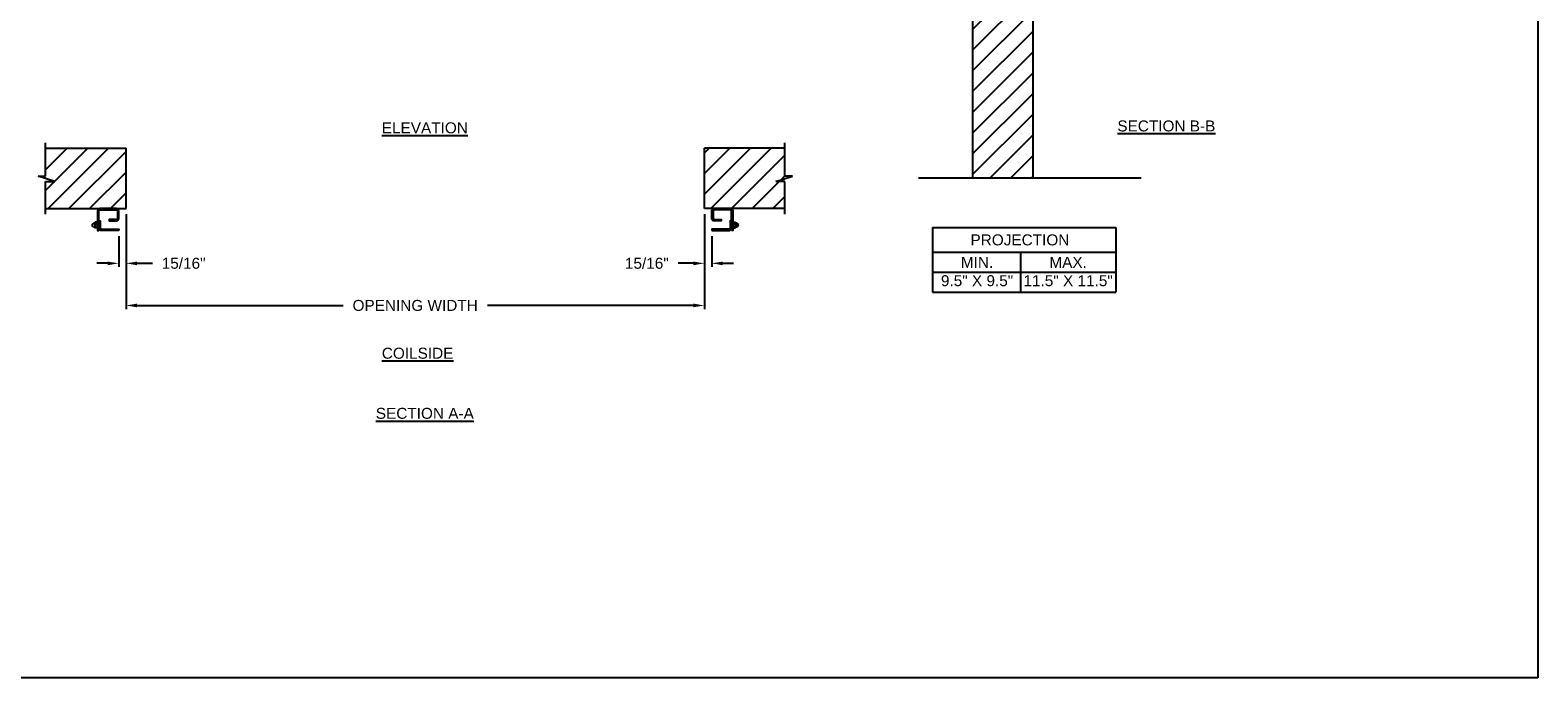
# Model space of a CAD drawing. Header units: inches. Extents: x 169.6 to 213.7, y 214.8 to 266.5.
# Tile 8 of 18: x 176.2 to 189.1, y 234.4 to 240. Entities that reach past the tile are written whole.
import ezdxf

# ---------------------------------------------------------------- set-up
doc = ezdxf.new("R2010")
doc.units = ezdxf.units.IN
doc.header["$LTSCALE"] = 0.25
doc.header["$MEASUREMENT"] = 0
doc.layers.add('ANNOTATIONS', color=1, linetype='Continuous')
doc.layers.add('CRANK - LH', color=7, linetype='Continuous')
doc.styles.add('ARIAL', font='arial.ttf', dxfattribs={"height": 0.09375})
doc.dimstyles.new('STANDARD$0', dxfattribs={"dimtxt": 0.09375, "dimasz": 0.09375, "dimexe": 0.03125, "dimexo": 0.046875, "dimgap": 0.09, "dimtad": 0, "dimtih": 1, "dimtoh": 1, "dimdec": 4, "dimzin": 0, "dimdsep": 46, "dimtxsty": 'ARIAL', "dimcen": 0.09, "dimadec": 0, "dimazin": 0, "dimtfac": 1, "dimtdec": 4, "dimtofl": 0, "dimtmove": 0, "dimatfit": 1, "dimfxl": 1, "dimtolj": 1, "dimtzin": 0, "dimarcsym": 0})
pattern_1 = [(45, (22.09341, -17.26319), (-0.08838835, 0.08838835), [])]

# ---------------------------------------------------------------- blocks, each defined once
blk = doc.blocks.new('*D41')
at = {"layer": 'ANNOTATIONS', "color": 0, "lineweight": -2, "transparency": 16777216}
for p, q in [((181.942, 238.406), (181.942, 237.955)), ((182.005, 238.219), (182.005, 237.955)), ((181.848, 237.986), (181.718, 237.986)), ((182.098, 237.986), (182.192, 237.986))]:
    blk.add_line(p, q, dxfattribs=at)
at = {"layer": 'ANNOTATIONS', "color": 0, "transparency": 16777216}
for points in [[(181.848, 238.001), (181.848, 237.97), (181.942, 237.986)], [(182.098, 238.001), (182.098, 237.97), (182.005, 237.986)]]:
    blk.add_solid(points, dxfattribs=at)
at = {"layer": 'defpoints', "color": 0, "transparency": 16777216}
for p in [(181.942, 238.453), (182.005, 238.266), (182.005, 237.986)]:
    blk.add_point(p, dxfattribs=at)
at = {"layer": 'ANNOTATIONS', "color": 0, "transparency": 16777216, "insert": (181.451, 237.986), "char_height": 0.0938, "attachment_point": 5, "style": 'ARIAL'}
blk.add_mtext('\\A1;15/16"', dxfattribs=at)
blk = doc.blocks.new('*D42')
at = {"layer": 'ANNOTATIONS', "color": 0, "lineweight": -2, "transparency": 16777216}
for p, q in [((177.005, 238.406), (177.005, 237.955)), ((176.942, 238.219), (176.942, 237.955)), ((176.848, 237.986), (176.755, 237.986)), ((177.098, 237.986), (177.229, 237.986))]:
    blk.add_line(p, q, dxfattribs=at)
at = {"layer": 'ANNOTATIONS', "color": 0, "transparency": 16777216}
for points in [[(176.848, 238.001), (176.848, 237.97), (176.942, 237.986)], [(177.098, 238.001), (177.098, 237.97), (177.005, 237.986)]]:
    blk.add_solid(points, dxfattribs=at)
at = {"layer": 'defpoints', "color": 0, "transparency": 16777216}
for p in [(177.005, 238.453), (176.942, 238.266), (176.942, 237.986)]:
    blk.add_point(p, dxfattribs=at)
at = {"layer": 'ANNOTATIONS', "color": 0, "transparency": 16777216, "insert": (177.496, 237.986), "char_height": 0.0938, "attachment_point": 5, "style": 'ARIAL'}
blk.add_mtext('\\A1;15/16"', dxfattribs=at)
blk = doc.blocks.new('*D44')
at = {"layer": 'ANNOTATIONS', "color": 0, "lineweight": -2, "transparency": 16777216}
for p, q in [((177.005, 238.219), (177.005, 237.595)), ((181.942, 238.222), (181.942, 237.595)), ((177.098, 237.626), (178.857, 237.626)), ((181.848, 237.626), (180.09, 237.626))]:
    blk.add_line(p, q, dxfattribs=at)
at = {"layer": 'ANNOTATIONS', "color": 0, "transparency": 16777216}
for points in [[(177.098, 237.642), (177.098, 237.611), (177.005, 237.626)], [(181.848, 237.642), (181.848, 237.611), (181.942, 237.626)]]:
    blk.add_solid(points, dxfattribs=at)
at = {"layer": 'defpoints', "color": 0, "transparency": 16777216}
for p in [(177.005, 238.266), (181.942, 238.269), (181.942, 237.626)]:
    blk.add_point(p, dxfattribs=at)
at = {"layer": 'ANNOTATIONS', "color": 0, "transparency": 16777216, "insert": (179.473, 237.626), "char_height": 0.09375, "attachment_point": 5, "style": 'ARIAL'}
blk.add_mtext('\\A1;OPENING WIDTH', dxfattribs=at)

msp = doc.modelspace()

# ---------------------------------------------------------------- hatches: boundary and pattern name
at = {"layer": 'CRANK - LH', "linetype": 'Continuous'}
h = msp.add_hatch(dxfattribs=at)
h.set_pattern_fill('ANSI31', color=256, style=0)
h.set_pattern_definition(pattern_1)
h.paths.add_polyline_path([(184.74846, 240.71808), (184.51196, 240.71808), (184.51196, 240.78274), (184.47355, 240.64938), (184.47355, 240.71808), (184.23283, 240.71808), (184.23283, 238.71636), (184.74846, 238.71636)])
at = {"layer": 'CRANK - LH'}
h = msp.add_hatch(dxfattribs=at)
h.set_pattern_fill('ANSI31', color=256, style=0)
h.set_pattern_definition(pattern_1)
h.paths.add_polyline_path([(182.62971, 238.68471), (182.55174, 238.68471), (182.69381, 238.73161), (182.62971, 238.73161), (182.62971, 238.96881), (181.94221, 238.96881), (181.94221, 238.45319), (182.62971, 238.45319)])
h.paths.add_polyline_path([(177.00471, 238.96881), (176.31721, 238.96881), (176.31721, 238.73161), (176.2531, 238.73161), (176.39517, 238.68471), (176.31721, 238.68471), (176.31721, 238.45319), (177.00471, 238.45319)])

# ---------------------------------------------------------------- linework, layer by layer
at = {"layer": 'ANNOTATIONS'}
for p, q in [((183.89038, 238.29243), (183.89038, 237.74106)), ((183.89038, 238.29243), (185.45549, 238.29243)), ((185.45549, 238.29243), (185.45549, 237.74106)), ((183.89038, 238.08096), (185.45549, 238.08096)), ((184.64074, 238.08096), (184.64074, 237.74106)), ((183.89038, 237.91101), (185.45549, 237.91101)), ((183.89038, 237.74106), (185.45549, 237.74106))]:
    msp.add_line(p, q, dxfattribs=at)
at = {"layer": 'CRANK - LH', "linetype": 'Continuous'}
for p, q in [((184.23283, 240.71808), (184.23283, 238.71673)), ((184.74846, 238.71673), (184.74846, 240.71808)), ((176.31721, 238.73161), (176.31721, 239.01569)), ((182.62971, 238.73161), (182.62971, 239.01569)), ((176.39517, 238.68471), (176.2531, 238.73161)), ((176.2531, 238.73161), (176.31721, 238.73161)), ((176.31721, 238.40631), (176.31721, 238.68471)), ((176.31721, 238.68471), (176.39517, 238.68471)), ((182.55174, 238.68471), (182.69381, 238.73161)), ((182.62971, 238.68471), (182.55174, 238.68471)), ((182.69381, 238.73161), (182.62971, 238.73161)), ((182.62971, 238.40631), (182.62971, 238.68471)), ((183.77139, 238.71673), (185.67081, 238.71673)), ((176.7285, 238.32794), (176.71951, 238.32275)), ((176.72903, 238.29711), (176.71952, 238.30258)), ((176.73715, 238.33038), (176.73706, 238.29427)), ((176.75761, 238.28923), (176.74032, 238.28923)), ((176.74035, 238.30095), (176.75734, 238.30095)), ((176.74073, 238.32438), (176.75751, 238.32438)), ((176.75723, 238.3361), (176.74113, 238.3361)), ((176.76057, 238.33063), (176.76057, 238.29448)), ((176.76057, 238.32585), (176.77182, 238.32585)), ((176.76057, 238.29948), (176.77182, 238.29948)), ((176.78307, 238.3361), (176.77182, 238.32585)), ((176.78307, 238.28923), (176.77182, 238.29948)), ((182.16385, 238.3361), (182.1751, 238.32585)), ((182.16385, 238.28923), (182.1751, 238.29948)), ((182.18635, 238.32585), (182.1751, 238.32585)), ((182.18635, 238.29948), (182.1751, 238.29948)), ((182.18635, 238.33063), (182.18635, 238.29448)), ((182.18931, 238.28923), (182.20659, 238.28923)), ((182.20619, 238.32438), (182.18941, 238.32438)), ((182.20657, 238.30095), (182.18957, 238.30095)), ((182.18969, 238.3361), (182.20578, 238.3361)), ((182.20976, 238.33038), (182.20985, 238.29427)), ((182.21789, 238.29711), (182.22739, 238.30258)), ((182.21841, 238.32794), (182.2274, 238.32275))]:
    msp.add_line(p, q, dxfattribs=at)
at = {"layer": 'CRANK - LH'}
for p, q in [((176.31721, 238.96881), (177.00471, 238.96881)), ((177.00471, 238.45319), (177.00471, 238.96881)), ((181.94221, 238.45319), (181.94221, 238.96881)), ((182.62971, 238.96881), (181.94221, 238.96881)), ((176.31721, 238.45319), (177.00471, 238.45319)), ((182.62971, 238.45319), (181.94221, 238.45319))]:
    msp.add_line(p, q, dxfattribs=at)
for points in [[(176.77182, 238.26579), (176.77182, 238.43032, -0.41421356), (176.78354, 238.44204), (176.91924, 238.44204, -0.41421356), (176.93096, 238.43032), (176.93096, 238.37079, -0.41421356), (176.91924, 238.35907), (176.86018, 238.35907), (176.86018, 238.34782), (176.91924, 238.34782, 0.41421356), (176.94221, 238.37079), (176.94221, 238.43032, 0.41421356), (176.91924, 238.45329), (176.78354, 238.45329, 0.41421356), (176.76057, 238.43032), (176.76057, 238.26579)], [(182.1751, 238.26579), (182.1751, 238.43032, 0.41421356), (182.16338, 238.44204), (182.02768, 238.44204, 0.41421356), (182.01596, 238.43032), (182.01596, 238.37079, 0.41421356), (182.02768, 238.35907), (182.08674, 238.35907), (182.08674, 238.34782), (182.02768, 238.34782, -0.41421356), (182.00471, 238.37079), (182.00471, 238.43032, -0.41421356), (182.02768, 238.45329), (182.16338, 238.45329, -0.41421356), (182.18635, 238.43032), (182.18635, 238.26579)], [(176.94221, 238.26579), (176.79479, 238.26579, -0.41421356), (176.77182, 238.28876), (176.77182, 238.34782), (176.78307, 238.34782), (176.78307, 238.28876, 0.41421356), (176.79479, 238.27704), (176.94221, 238.27704)], [(182.00471, 238.26579), (182.15213, 238.26579, 0.41421356), (182.1751, 238.28876), (182.1751, 238.34782), (182.16385, 238.34782), (182.16385, 238.28876, -0.41421356), (182.15213, 238.27704), (182.00471, 238.27704)]]:
    msp.add_lwpolyline(points, format="xyb", close=True, dxfattribs=at)
at = {"layer": 'CRANK - LH', "linetype": 'Continuous'}
for centre, radius, start, end in [((176.72549, 238.31267), 0.01172, 120.664607, 239.400072), ((176.73721, 238.31267), 0.01758, 90.184042, 119.68122), ((176.73721, 238.31267), 0.01758, 242.263062, 269.396152), ((176.74372, 238.295), 0.0067, 117.308129, 239.509767), ((176.74359, 238.33015), 0.00644, 112.427996, 243.626692), ((176.76065, 238.31267), 0.02344, 150, 210), ((176.75363, 238.33015), 0.00695, 303.947004, 58.858046), ((176.7535, 238.295), 0.00708, 305.441007, 57.149167), ((176.73721, 238.31267), 0.02344, 330, 30), ((182.20971, 238.31267), 0.02344, 150, 210), ((182.19328, 238.33015), 0.00695, 121.141954, 236.052996), ((182.19341, 238.295), 0.00708, 122.850833, 234.558993), ((182.20333, 238.33015), 0.00644, 296.373308, 67.572004), ((182.2032, 238.295), 0.0067, 300.490233, 62.691871), ((182.18627, 238.31267), 0.02344, 330, 30), ((182.20971, 238.31267), 0.01758, 60.31878, 89.815958), ((182.20971, 238.31267), 0.01758, 270.603848, 297.736938), ((182.22143, 238.31267), 0.01172, 300.599928, 59.335393)]:
    msp.add_arc(centre, radius, start, end, dxfattribs=at)
at = {"layer": 'defpoints'}
msp.add_lwpolyline([(189.05875, 234.44685), (169.58887, 234.44685), (169.58887, 247.18196), (189.05875, 247.18196)], close=True, dxfattribs=at)

# ---------------------------------------------------------------- texts
at = {"layer": 'ANNOTATIONS', "char_height": 0.09375, "attachment_point": 2, "style": 'ARIAL'}
for s, insert, width in [('{\\LELEVATION}', (179.55534, 239.18997), 3.0834986), ('{\\LSECTION B-B}', (185.88675, 239.20594), 1.3823677), ('{\\LCOILSIDE}', (179.49398, 237.2653), 1.3823677), ('{\\LSECTION A-A}', (179.55534, 236.75214), 1.3823677)]:
    msp.add_mtext(s, dxfattribs=dict(at, insert=insert, width=width))
for s, width, insert in [('PROJECTION ', 1.7594917, (184.63658, 238.233)), ('MIN.\\P9.5" X 9.5" ', 0.6711642, (184.27056, 238.04101)), ('MAX.\\P11.5" X 11.5"', 0.7869326, (185.04821, 238.04101))]:
    msp.add_mtext_dynamic_manual_height_columns(s, width=width, gutter_width=1.36268, heights=[0], dxfattribs=dict(at, insert=insert))

# ---------------------------------------------------------------- dimensions: what is measured, and where the dimension line sits
at = {"layer": 'ANNOTATIONS'}
for base, p1, p2, picture, middle in [((176.94221, 237.98585), (177.00471, 238.45319), (176.94221, 238.26579), '*D42', (177.49578, 237.98585)), ((182.00471, 237.98585), (181.94221, 238.45319), (182.00471, 238.26579), '*D41', (181.45114, 237.98585))]:
    dim = msp.add_linear_dim(base=base, p1=p1, p2=p2, text='15/16"', dimstyle='STANDARD$0', dxfattribs=at)
    dim.commit()
    dim.dimension.update_dxf_attribs({"geometry": picture, "text_midpoint": middle, "dimtype": 160})
dim = msp.add_linear_dim(base=(181.94221, 237.62622), p1=(177.00471, 238.26631), p2=(181.94221, 238.26928), text='OPENING WIDTH', dimstyle='STANDARD$0', dxfattribs=at)
dim.commit()
dim.dimension.update_dxf_attribs({"geometry": '*D44', "text_midpoint": (179.47346, 237.62622)})

doc.saveas('drawing.dxf')
